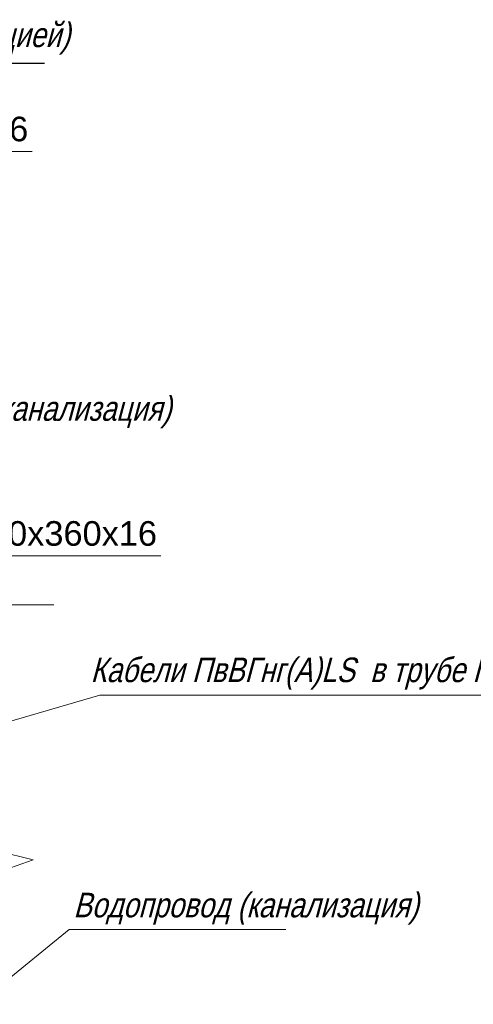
# Model space of a CAD drawing. Header units: millimetres. Extents: x 523209 to 536718, y -48289 to -47398.
# Tile 83 of 116: x 533567 to 533613, y -47921 to -47821. Entities that reach past the tile are written whole.
import ezdxf

# ---------------------------------------------------------------- set-up
doc = ezdxf.new("R2010")
doc.units = ezdxf.units.MM
doc.layers.add('0-вн_стены', color=7, linetype='Continuous', lineweight=15)
doc.layers.add('Layer1', color=7, linetype='Continuous', lineweight=13)
doc.layers.add('Оборудование', color=7, linetype='Continuous')
doc.styles.get("Standard").update_dxf_attribs({"font": 'arial.ttf'})

msp = doc.modelspace()

# ---------------------------------------------------------------- linework, layer by layer
at = {"layer": '0-вн_стены'}
for p, q in [((533453.14865, -47880.60979), (533570.32642, -47880.60979)), ((533540.4139, -47899.90253), (533575.01025, -47889.76404)), ((533575.01025, -47889.76404), (533618.04214, -47889.76404)), ((533562.68979, -47905.15219), (533568.23798, -47906.52056)), ((533568.23798, -47906.52056), (533565.36761, -47907.52883)), ((533562.59042, -47921.19279), (533571.89281, -47913.58015)), ((533571.89281, -47913.58015), (533593.93034, -47913.58015))]:
    msp.add_line(p, q, dxfattribs=at)
at = {"layer": 'Layer1'}
for p, q in [((533530.61454, -47834.52379), (533568.13835, -47834.52379)), ((533543.70788, -47875.62769), (533581.23169, -47875.62769))]:
    msp.add_line(p, q, dxfattribs=at)
at = {"layer": 'Оборудование', "color": 7, "linetype": 'Continuous', "lineweight": 25, "ltscale": 10}
msp.add_line((533489.15418, -47825.54389), (533569.39026, -47825.54389), dxfattribs=at)

# ---------------------------------------------------------------- texts
at = {"layer": 'Оборудование', "oblique": 15, "width": 0.8}
for s, p in [('Пересечение кабельных линий с водопроводом (канализацией)', (533488.57694, -47823.91972)), ('Водопровод (канализация)', (533547.17619, -47861.89235)), ('Кабели ПвВГнг(А)LS  в трубе ПНД', (533574.07035, -47888.45353)), ('Водопровод (канализация)', (533572.32499, -47912.35407))]:
    msp.add_text(s, height=2.5, dxfattribs=at).set_placement(p)
at = {"layer": 'Оборудование', "char_height": 2.5, "attachment_point": 5}
for insert in [(533548.62537, -47832.25444), (533561.71872, -47873.35835)]:
    msp.add_mtext('Плиты ПЗК 480х360х16', dxfattribs=dict(at, insert=insert))

doc.saveas('drawing.dxf')
